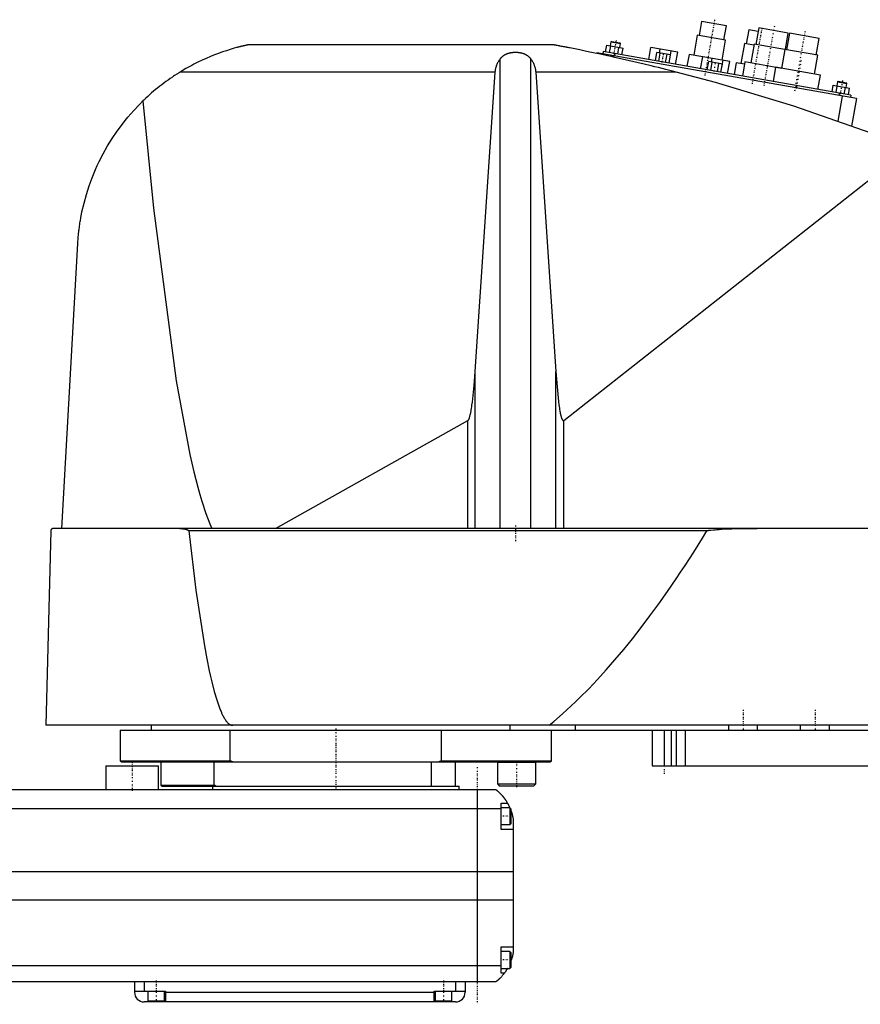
# Model space of a CAD drawing. Extents: x -181 to 906, y -1 to 896.
# Tile 2 of 3: x 318 to 669, y 371 to 782. Entities that reach past the tile are written whole.
import ezdxf

# ---------------------------------------------------------------- set-up
doc = ezdxf.new("R2010")
doc.units = 0
doc.linetypes.add('CENTER', pattern=[1.5, 0.45, -0.5, 0.05, -0.5])
doc.layers.add('AM_0', color=7, linetype='CONTINUOUS')
doc.layers.add('AM_7', color=7, linetype='CENTER')

msp = doc.modelspace()

# ---------------------------------------------------------------- linework, layer by layer
at = {"layer": 'AM_0', "color": 7, "linetype": 'CONTINUOUS'}
for p, q in [((602.65, 781.29), (601.61, 775.39)), ((612.99, 779.47), (602.65, 781.29)), ((611.95, 773.56), (612.99, 779.47)), ((622.35, 777.82), (621.3, 771.91)), ((626.28, 777.13), (622.35, 777.82)), ((626.55, 778.6), (625.33, 771.71)), ((638.86, 776.43), (626.55, 778.6)), ((564.85, 772.78), (564.54, 771.06)), ((565.14, 772.98), (564.85, 772.78)), ((564.85, 772.78), (568.79, 772.08)), ((565.14, 772.98), (568.58, 772.37)), ((600.87, 775.52), (599.39, 767.15)), ((612.69, 773.43), (600.87, 775.52)), ((611.23, 765.16), (612.69, 773.43)), ((637.64, 769.54), (638.86, 776.43)), ((639.35, 776.35), (638.13, 769.45)), ((651.66, 774.18), (639.35, 776.35)), ((650.44, 767.28), (651.66, 774.18)), ((540.94, 771.5), (413.33, 771.5)), ((561.6, 768.73), (561.42, 767.75)), ((665, 750.5), (561.6, 768.73)), ((562.56, 768.56), (563.05, 771.32)), ((563.05, 771.32), (569.87, 770.12)), ((564.27, 768.26), (564.75, 771.02)), ((567.68, 767.66), (568.17, 770.42)), ((568.48, 770.36), (568.79, 772.08)), ((568.79, 772.08), (568.58, 772.37)), ((569.39, 767.36), (569.87, 770.12)), ((580.6, 765.38), (581.49, 770.4)), ((592.71, 768.42), (581.49, 770.4)), ((585.14, 768.14), (585.42, 769.71)), ((589.06, 763.89), (589.95, 768.91)), ((620.57, 772.04), (619.09, 763.67)), ((624.5, 771.35), (620.57, 772.04)), ((624.59, 771.84), (623.2, 763.96)), ((638.14, 769.45), (624.59, 771.84)), ((637.39, 769.58), (636, 761.7)), ((651.18, 767.15), (637.39, 769.58)), ((518.66, 569.6), (518.66, 765.71)), ((531.34, 569.6), (531.34, 765.71)), ((558.96, 768.18), (558.91, 767.91)), ((667.29, 749.08), (558.96, 768.18)), ((564.87, 767.14), (564.78, 766.64)), ((566.52, 767.86), (566.35, 766.88)), ((583.37, 764.89), (583.98, 768.34)), ((589.67, 767.34), (583.98, 768.34)), ((584.79, 764.64), (585.4, 768.09)), ((587.64, 764.14), (588.24, 767.59)), ((589.06, 763.89), (589.67, 767.34)), ((591.83, 763.4), (592.71, 768.42)), ((597.42, 767.49), (596.56, 762.57)), ((603.13, 766.49), (597.42, 767.49)), ((602.27, 761.56), (603.15, 766.58)), ((614.38, 764.6), (603.15, 766.58)), ((605.04, 761.07), (605.65, 764.52)), ((611.33, 763.52), (605.65, 764.52)), ((606.81, 764.32), (607.08, 765.89)), ((610.73, 760.07), (611.61, 765.09)), ((613.49, 759.58), (614.38, 764.6)), ((649.79, 759.27), (651.18, 767.15)), ((606.46, 760.82), (607.07, 764.27)), ((609.3, 760.32), (609.91, 763.77)), ((610.72, 760.07), (611.33, 763.52)), ((617.12, 764.02), (616.25, 759.1)), ((620.57, 763.41), (617.12, 764.02)), ((620.74, 764.4), (619.7, 758.49)), ((636.01, 761.71), (620.74, 764.4)), ((633.54, 762.14), (632.5, 756.23)), ((652.25, 758.84), (633.54, 762.14)), ((516.57, 760.16), (385.05, 760.16)), ((508.17, 635.23), (516.57, 760.16)), ((592.03, 760.16), (533.43, 760.16)), ((533.43, 760.16), (541.83, 635.23)), ((651.21, 752.93), (652.25, 758.84)), ((659.68, 756.31), (659.39, 756.1)), ((659.68, 756.31), (663.12, 755.7)), ((657.1, 751.89), (657.59, 754.64)), ((657.59, 754.64), (664.41, 753.44)), ((658.81, 751.59), (659.3, 754.34)), ((659.39, 756.1), (659.08, 754.38)), ((659.39, 756.1), (663.33, 755.41)), ((662.22, 750.99), (662.71, 753.74)), ((663.02, 753.69), (663.33, 755.41)), ((663.33, 755.41), (663.12, 755.7)), ((663.93, 750.69), (664.41, 753.44)), ((661.38, 750.12), (659.53, 739.63)), ((660.08, 751.37), (659.9, 750.38)), ((665, 750.5), (664.83, 749.52)), ((667.29, 749.08), (665.26, 737.59)), ((545.22, 614.75), (689.33, 728.44)), ((335.65, 569.6), (342.34, 688.56)), ((508.17, 569.6), (508.17, 635.23)), ((541.83, 569.6), (541.83, 635.23)), ((424.82, 569.6), (505.15, 614.71)), ((505.15, 569.6), (505.15, 614.71)), ((545.22, 569.6), (545.22, 614.75)), ((331.05, 568.63), (328.96, 487.5)), ((902.45, 569.6), (332.05, 569.6)), ((604.88, 568.63), (388.61, 568.63)), ((905.5, 487.5), (328.96, 487.5)), ((360, 485.5), (360, 472.7)), ((360, 485.5), (900, 485.5)), ((373, 487.5), (373, 485.5)), ((405.98, 472.7), (405.98, 485.5)), ((494.02, 485.5), (494.02, 472.7)), ((522.83, 485.5), (522.83, 487.5)), ((540, 472.7), (540, 485.5)), ((550, 485.5), (550, 487.5)), ((582, 485.5), (582, 470.5)), ((587, 485.5), (587, 470.5)), ((590, 485.5), (590, 470.5)), ((592, 485.5), (592, 470.5)), ((595.84, 485.5), (595.84, 470.5)), ((614, 485.5), (614, 487.5)), ((626, 485.5), (626, 487.5)), ((644, 485.5), (644, 487.5)), ((656, 485.5), (656, 487.5)), ((360, 472.7), (360.5, 472.2)), ((360, 472.7), (405.98, 472.7)), ((407.01, 472.2), (405.98, 472.7)), ((494.02, 472.7), (492.99, 472.2)), ((494.02, 472.7), (540, 472.7)), ((539.5, 472.2), (540, 472.7)), ((354, 470.5), (354, 460.5)), ((354, 470.5), (376, 470.5)), ((360.5, 472.2), (539.5, 472.2)), ((376, 460.5), (376, 470.5)), ((377, 472.2), (377, 462.5)), ((399.28, 462.5), (399.28, 472.2)), ((490, 462), (490, 472.2)), ((500, 462), (500, 472.2)), ((517.55, 472.2), (517.45, 472.1)), ((517.45, 472.1), (517.45, 463)), ((517.45, 472.1), (533.45, 472.1)), ((533.45, 472.1), (533.35, 472.2)), ((533.45, 463), (533.45, 472.1)), ((582, 470.5), (890, 470.5)), ((517, 460.5), (-83, 460.5)), ((377, 462.5), (377.5, 462)), ((377, 462.5), (399.28, 462.5)), ((377.5, 462), (501.5, 462)), ((398.5, 462), (398.5, 460.5)), ((400, 462), (399.28, 462.5)), ((501.5, 460.5), (501.5, 462)), ((509, 460.5), (509, 380.5)), ((517.45, 463), (518.25, 462.2)), ((517.45, 463), (533.45, 463)), ((518.25, 462.2), (532.65, 462.2)), ((532.65, 462.2), (533.45, 463)), ((-85, 452.8), (519, 452.8)), ((519, 444), (519, 455)), ((519, 455), (521.65, 455)), ((522.6, 453), (519, 453)), ((523, 452.6), (522.6, 453)), ((522.6, 453), (522.6, 446)), ((523, 452.6), (523, 446.4)), ((524, 448.5), (524, 392.5)), ((519, 446), (522.6, 446)), ((524, 444), (519, 444)), ((522.6, 446), (523, 446.4)), ((-90, 426.46), (524, 426.46)), ((-90, 414.6), (524, 414.6)), ((519, 395), (524, 395)), ((519, 384), (519, 395)), ((522.6, 393), (519, 393)), ((523, 392.6), (522.6, 393)), ((522.6, 393), (522.6, 386)), ((523, 392.6), (523, 386.4)), ((-85, 387.22), (519, 387.22)), ((522.6, 386), (523, 386.4)), ((519, 386), (522.6, 386)), ((520.34, 384), (519, 384)), ((-83, 380.5), (517, 380.5)), ((366, 380.5), (366, 376)), ((370, 380.5), (370, 376.5)), ((500, 380.5), (500, 376.5)), ((504, 380.5), (504, 376)), ((366, 376.5), (379, 376.5)), ((371.5, 376.5), (371.5, 372.5)), ((378.5, 372.5), (378.5, 376.5)), ((379, 376.5), (379, 372)), ((379, 376), (491, 376)), ((491, 376.5), (504, 376.5)), ((491, 372), (491, 376.5)), ((491.5, 376.5), (491.5, 372.5)), ((498.5, 372.5), (498.5, 376.5)), ((500, 372), (370, 372)), ((371.5, 372.5), (378.5, 372.5)), ((375, 372), (375, 372.5)), ((491.5, 372.5), (498.5, 372.5)), ((495, 372), (495, 372.5))]:
    msp.add_line(p, q, dxfattribs=at)
for points in [[(413.33, 771.5, 0), (413.33, 771.5, 0), (413.33, 771.5, 0), (413.33, 771.5, 0), (413.33, 771.5, 0), (413.33, 771.5, 0), (413.32, 771.5, 0), (413.32, 771.5, 0), (413.31, 771.5, 0), (413.3, 771.49, 0), (413.3, 771.49, 0), (413.29, 771.49, 0), (413.29, 771.49, 0), (413.28, 771.49, 0), (413.27, 771.49, 0), (413.26, 771.48, 0), (413.24, 771.48, 0), (413.23, 771.48, 0), (413.22, 771.48, 0), (413.22, 771.48, 0), (413.2, 771.47, 0), (413.19, 771.47, 0), (413.18, 771.47, 0), (413.17, 771.47, 0), (413.15, 771.46, 0), (413.13, 771.46, 0), (413.13, 771.46, 0), (413.12, 771.45, 0), (413.1, 771.45, 0), (413.07, 771.44, 0), (413.05, 771.44, 0), (413.03, 771.44, 0), (413.01, 771.43, 0), (413, 771.43, 0), (412.99, 771.42, 0), (412.96, 771.42, 0), (412.94, 771.41, 0), (412.91, 771.41, 0), (412.89, 771.4, 0), (412.86, 771.4, 0), (412.84, 771.39, 0), (412.83, 771.39, 0), (412.8, 771.39, 0), (412.78, 771.38, 0), (412.67, 771.36, 0), (412.48, 771.31, 0), (412.28, 771.27, 0), (412.18, 771.24, 0), (412.07, 771.22, 0), (411.86, 771.17, 0), (411.65, 771.12, 0), (411.42, 771.07, 0), (411.19, 771.01, 0), (410.95, 770.96, 0), (410.83, 770.93, 0), (410.71, 770.9, 0), (410.46, 770.83, 0), (410.2, 770.77, 0), (410.07, 770.74, 0), (409.94, 770.7, 0), (409.68, 770.64, 0), (409.41, 770.57, 0), (409.28, 770.53, 0), (409.14, 770.5, 0), (408.87, 770.42, 0), (408.6, 770.35, 0), (407.62, 770.08, 0), (405.96, 769.59, 0), (404.36, 769.09, 0), (402.74, 768.54, 0), (401.07, 767.95, 0), (400.23, 767.63, 0), (399.37, 767.3, 0), (397.66, 766.61, 0), (395.93, 765.87, 0), (394.2, 765.08, 0), (392.47, 764.26, 0), (390.77, 763.4, 0), (389.92, 762.95, 0), (389.09, 762.5, 0), (387.44, 761.58, 0), (385.83, 760.64, 0), (385.05, 760.16, 0)], [(592.03, 760.16, 0), (590.59, 760.53, 0), (587.67, 761.27, 0), (584.69, 762.01, 0), (583.19, 762.37, 0), (581.68, 762.74, 0), (578.64, 763.47, 0), (575.58, 764.19, 0), (572.52, 764.91, 0), (569.46, 765.6, 0), (566.41, 766.28, 0), (564.9, 766.62, 0), (563.39, 766.95, 0), (560.41, 767.59, 0), (557.47, 768.21, 0), (554.59, 768.81, 0), (551.78, 769.39, 0), (549.05, 769.93, 0), (547.64, 770.21, 0), (547.41, 770.26, 0), (546.93, 770.35, 0), (546.46, 770.44, 0), (546.22, 770.49, 0), (545.99, 770.53, 0), (545.52, 770.63, 0), (545.06, 770.71, 0), (544.6, 770.8, 0), (544.16, 770.89, 0), (543.73, 770.97, 0), (543.52, 771.01, 0), (543.31, 771.05, 0), (542.91, 771.13, 0), (542.53, 771.2, 0), (542.32, 771.24, 0), (542.26, 771.25, 0), (542.2, 771.26, 0), (542.17, 771.27, 0), (542.14, 771.27, 0), (542.08, 771.28, 0), (542.03, 771.29, 0), (541.97, 771.31, 0), (541.91, 771.32, 0), (541.86, 771.33, 0), (541.83, 771.33, 0), (541.8, 771.34, 0), (541.74, 771.35, 0), (541.69, 771.36, 0), (541.64, 771.37, 0), (541.58, 771.38, 0), (541.53, 771.39, 0), (541.51, 771.39, 0), (541.48, 771.4, 0), (541.44, 771.41, 0), (541.39, 771.41, 0), (541.37, 771.42, 0), (541.35, 771.42, 0), (541.3, 771.43, 0), (541.26, 771.44, 0), (541.24, 771.44, 0), (541.22, 771.45, 0), (541.19, 771.45, 0), (541.15, 771.46, 0), (541.12, 771.47, 0), (541.09, 771.47, 0), (541.06, 771.48, 0), (541.05, 771.48, 0), (541.04, 771.48, 0), (541.02, 771.48, 0), (541, 771.49, 0), (540.98, 771.49, 0), (540.96, 771.49, 0), (540.95, 771.5, 0), (540.95, 771.5, 0), (540.94, 771.5, 0), (540.94, 771.5, 0), (540.94, 771.5, 0), (540.94, 771.5, 0)], [(516.57, 760.16, 0), (516.58, 760.32, 0), (516.61, 760.65, 0), (516.66, 760.97, 0), (516.68, 761.13, 0), (516.71, 761.3, 0), (516.78, 761.62, 0), (516.85, 761.94, 0), (516.94, 762.26, 0), (517.03, 762.57, 0), (517.14, 762.89, 0), (517.2, 763.04, 0), (517.26, 763.2, 0), (517.39, 763.51, 0), (517.52, 763.81, 0), (517.67, 764.11, 0), (517.83, 764.41, 0), (518, 764.71, 0), (518.08, 764.86, 0), (518.17, 765, 0), (518.36, 765.29, 0), (518.56, 765.57, 0), (518.66, 765.71, 0)], [(518.66, 765.71, 0), (518.7, 765.76, 0), (518.77, 765.86, 0), (518.85, 765.95, 0), (518.89, 766, 0), (518.93, 766.05, 0), (519.01, 766.14, 0), (519.09, 766.24, 0), (519.18, 766.33, 0), (519.27, 766.42, 0), (519.37, 766.51, 0), (519.41, 766.56, 0), (519.46, 766.6, 0), (519.56, 766.69, 0), (519.66, 766.77, 0), (519.76, 766.85, 0), (519.86, 766.93, 0), (519.97, 767.01, 0), (520.02, 767.05, 0), (520.07, 767.09, 0), (520.18, 767.16, 0), (520.29, 767.23, 0), (520.34, 767.26, 0), (520.4, 767.3, 0), (520.51, 767.36, 0), (520.61, 767.42, 0), (520.67, 767.45, 0), (520.72, 767.48, 0), (520.83, 767.54, 0), (520.95, 767.59, 0), (521.06, 767.65, 0), (521.18, 767.7, 0), (521.3, 767.75, 0), (521.36, 767.78, 0), (521.42, 767.8, 0), (521.54, 767.85, 0), (521.67, 767.9, 0), (521.79, 767.94, 0), (521.92, 767.99, 0), (522.05, 768.03, 0), (522.12, 768.05, 0), (522.19, 768.07, 0), (522.32, 768.1, 0), (522.45, 768.14, 0), (522.59, 768.17, 0), (522.72, 768.2, 0), (522.86, 768.23, 0), (522.93, 768.25, 0), (523, 768.26, 0), (523.14, 768.28, 0), (523.28, 768.31, 0), (523.41, 768.33, 0), (523.55, 768.35, 0), (523.69, 768.37, 0), (523.76, 768.37, 0), (523.83, 768.38, 0), (523.97, 768.4, 0), (524.11, 768.41, 0), (524.25, 768.42, 0), (524.39, 768.43, 0), (524.53, 768.43, 0), (524.59, 768.44, 0), (524.66, 768.44, 0), (524.8, 768.44, 0), (524.93, 768.44, 0), (525, 768.44, 0), (525.07, 768.44, 0), (525.2, 768.44, 0), (525.34, 768.44, 0), (525.41, 768.44, 0), (525.47, 768.43, 0), (525.61, 768.43, 0), (525.75, 768.42, 0), (525.89, 768.41, 0), (526.03, 768.4, 0), (526.17, 768.38, 0), (526.24, 768.37, 0), (526.31, 768.37, 0), (526.45, 768.35, 0), (526.59, 768.33, 0), (526.72, 768.31, 0), (526.86, 768.28, 0), (527, 768.26, 0), (527.07, 768.25, 0), (527.14, 768.23, 0), (527.28, 768.2, 0), (527.41, 768.17, 0), (527.55, 768.14, 0), (527.68, 768.1, 0), (527.81, 768.07, 0), (527.88, 768.05, 0), (527.95, 768.03, 0), (528.08, 767.99, 0), (528.21, 767.94, 0), (528.33, 767.9, 0), (528.46, 767.85, 0), (528.58, 767.8, 0), (528.64, 767.78, 0), (528.7, 767.75, 0), (528.82, 767.7, 0), (528.94, 767.65, 0), (529.05, 767.59, 0), (529.17, 767.54, 0), (529.28, 767.48, 0), (529.33, 767.45, 0), (529.39, 767.42, 0), (529.49, 767.36, 0), (529.6, 767.3, 0), (529.66, 767.26, 0), (529.71, 767.23, 0), (529.82, 767.16, 0), (529.93, 767.09, 0), (529.98, 767.05, 0), (530.03, 767.01, 0), (530.14, 766.93, 0), (530.24, 766.85, 0), (530.34, 766.77, 0), (530.44, 766.69, 0), (530.54, 766.6, 0), (530.59, 766.56, 0), (530.63, 766.51, 0), (530.73, 766.42, 0), (530.82, 766.33, 0), (530.91, 766.24, 0), (530.99, 766.14, 0), (531.07, 766.05, 0), (531.11, 766, 0), (531.15, 765.95, 0), (531.23, 765.86, 0), (531.3, 765.76, 0), (531.34, 765.71, 0)], [(531.34, 765.71, 0), (531.44, 765.57, 0), (531.64, 765.29, 0), (531.83, 765, 0), (531.92, 764.86, 0), (532, 764.71, 0), (532.17, 764.41, 0), (532.33, 764.11, 0), (532.48, 763.81, 0), (532.61, 763.51, 0), (532.74, 763.2, 0), (532.8, 763.04, 0), (532.86, 762.89, 0), (532.97, 762.57, 0), (533.06, 762.26, 0), (533.15, 761.94, 0), (533.22, 761.62, 0), (533.29, 761.3, 0), (533.32, 761.13, 0), (533.34, 760.97, 0), (533.39, 760.65, 0), (533.42, 760.32, 0), (533.43, 760.16, 0)], [(385.05, 760.16, 0), (384.58, 759.87, 0), (383.66, 759.29, 0), (382.74, 758.69, 0), (382.28, 758.39, 0), (381.83, 758.08, 0), (380.93, 757.47, 0), (380.03, 756.84, 0), (379.14, 756.2, 0), (378.26, 755.55, 0), (377.39, 754.89, 0), (376.96, 754.55, 0), (376.53, 754.21, 0), (375.67, 753.53, 0), (374.82, 752.84, 0), (373.98, 752.14, 0), (373.15, 751.42, 0), (372.33, 750.7, 0), (371.92, 750.33, 0), (371.52, 749.97, 0), (370.71, 749.22, 0), (369.92, 748.47, 0), (369.53, 748.09, 0)], [(689.33, 728.44, 0), (673.4, 734.59, 0), (641.19, 745.86, 0), (608.52, 755.74, 0), (592.03, 760.16, 0)], [(342.34, 688.56, 0), (342.36, 688.89, 0), (342.4, 689.54, 0), (342.45, 690.19, 0), (342.47, 690.52, 0), (342.5, 690.84, 0), (342.56, 691.49, 0), (342.62, 692.13, 0), (342.68, 692.78, 0), (342.75, 693.42, 0), (342.82, 694.06, 0), (342.86, 694.37, 0), (342.9, 694.69, 0), (342.98, 695.33, 0), (343.07, 695.96, 0), (343.16, 696.59, 0), (343.25, 697.21, 0), (343.35, 697.84, 0), (343.4, 698.15, 0), (343.45, 698.46, 0), (343.56, 699.09, 0), (343.67, 699.71, 0), (343.73, 700.01, 0), (344.09, 701.86, 0), (344.93, 705.5, 0), (345.91, 709.08, 0), (347.03, 712.6, 0), (348.3, 716.06, 0), (349.7, 719.46, 0), (350.45, 721.14, 0), (351.24, 722.81, 0), (352.91, 726.09, 0), (354.72, 729.3, 0), (356.67, 732.43, 0), (358.74, 735.49, 0), (360.93, 738.46, 0), (362.07, 739.91, 0), (363.25, 741.34, 0), (365.68, 744.12, 0), (368.22, 746.79, 0), (369.53, 748.09, 0)], [(369.53, 748.09, 0), (374, 703.31, 0), (383.41, 631.3, 0), (389.13, 600.55, 0), (390.78, 593.33, 0), (392.45, 586.82, 0), (393.28, 583.82, 0), (394.12, 581.01, 0), (395.8, 575.91, 0), (397.49, 571.52, 0), (398.33, 569.6, 0)], [(505.15, 614.71, 0), (505.16, 614.71, 0), (505.16, 614.71, 0), (505.17, 614.72, 0), (505.17, 614.72, 0), (505.17, 614.72, 0), (505.18, 614.72, 0), (505.18, 614.73, 0), (505.19, 614.73, 0), (505.19, 614.73, 0), (505.2, 614.74, 0), (505.2, 614.74, 0), (505.2, 614.74, 0), (505.21, 614.74, 0), (505.21, 614.75, 0), (505.23, 614.76, 0), (505.25, 614.78, 0), (505.26, 614.79, 0), (505.29, 614.82, 0), (505.32, 614.85, 0), (505.35, 614.89, 0), (505.38, 614.93, 0), (505.41, 614.98, 0), (505.43, 615, 0), (505.44, 615.02, 0), (505.47, 615.07, 0), (505.5, 615.13, 0), (505.53, 615.18, 0), (505.56, 615.24, 0), (505.59, 615.31, 0), (505.61, 615.34, 0), (505.62, 615.37, 0), (505.65, 615.44, 0), (505.68, 615.52, 0), (505.7, 615.56, 0), (505.71, 615.6, 0), (505.74, 615.68, 0), (505.77, 615.76, 0), (505.79, 615.8, 0), (505.8, 615.85, 0), (505.83, 615.94, 0), (505.86, 616.03, 0), (505.97, 616.38, 0), (506.15, 617.08, 0), (506.32, 617.9, 0), (506.5, 618.83, 0), (506.67, 619.88, 0), (506.76, 620.44, 0), (506.84, 621.04, 0), (507.01, 622.31, 0), (507.17, 623.69, 0), (507.73, 629.38, 0), (508.17, 635.23, 0)], [(541.83, 635.23, 0), (542.32, 628.77, 0), (542.95, 622.66, 0), (543.13, 621.22, 0), (543.32, 619.92, 0), (543.42, 619.32, 0), (543.52, 618.75, 0), (543.71, 617.73, 0), (543.91, 616.86, 0), (544.11, 616.13, 0), (544.22, 615.77, 0), (544.26, 615.67, 0), (544.29, 615.59, 0), (544.31, 615.54, 0), (544.32, 615.5, 0), (544.36, 615.42, 0), (544.39, 615.34, 0), (544.42, 615.27, 0), (544.46, 615.2, 0), (544.49, 615.14, 0), (544.51, 615.11, 0), (544.52, 615.08, 0), (544.56, 615.02, 0), (544.59, 614.97, 0), (544.61, 614.94, 0), (544.63, 614.92, 0), (544.66, 614.88, 0), (544.69, 614.84, 0), (544.71, 614.82, 0), (544.73, 614.8, 0), (544.76, 614.77, 0), (544.78, 614.75, 0), (544.79, 614.75, 0), (544.79, 614.74, 0), (544.79, 614.74, 0), (544.8, 614.74, 0), (544.8, 614.74, 0), (544.81, 614.73, 0), (544.81, 614.73, 0), (544.82, 614.72, 0), (544.83, 614.72, 0), (544.83, 614.72, 0), (544.83, 614.72, 0), (544.84, 614.71, 0), (544.84, 614.71, 0), (544.85, 614.71, 0), (544.85, 614.7, 0), (544.86, 614.7, 0), (544.86, 614.7, 0), (544.87, 614.7, 0), (544.87, 614.7, 0), (544.88, 614.69, 0), (544.88, 614.69, 0), (544.89, 614.69, 0), (544.89, 614.69, 0), (544.9, 614.69, 0), (544.9, 614.68, 0), (544.9, 614.68, 0), (544.91, 614.68, 0), (544.91, 614.68, 0), (544.92, 614.68, 0), (544.92, 614.68, 0), (544.93, 614.68, 0), (544.93, 614.68, 0), (544.93, 614.67, 0), (544.94, 614.67, 0), (544.94, 614.67, 0), (544.95, 614.67, 0), (544.96, 614.67, 0), (544.96, 614.67, 0), (544.96, 614.67, 0), (544.97, 614.67, 0), (544.97, 614.67, 0), (544.98, 614.67, 0), (544.98, 614.67, 0), (544.99, 614.67, 0), (544.99, 614.67, 0), (545, 614.67, 0), (545, 614.67, 0), (545.01, 614.67, 0), (545.01, 614.67, 0), (545.02, 614.67, 0), (545.02, 614.67, 0), (545.03, 614.67, 0), (545.03, 614.67, 0), (545.03, 614.67, 0), (545.04, 614.67, 0), (545.05, 614.67, 0), (545.05, 614.67, 0), (545.06, 614.67, 0), (545.06, 614.67, 0), (545.07, 614.67, 0), (545.07, 614.67, 0), (545.07, 614.68, 0), (545.08, 614.68, 0), (545.08, 614.68, 0), (545.09, 614.68, 0), (545.1, 614.68, 0), (545.1, 614.68, 0), (545.1, 614.68, 0), (545.11, 614.69, 0), (545.11, 614.69, 0), (545.12, 614.69, 0), (545.12, 614.69, 0), (545.12, 614.69, 0), (545.13, 614.7, 0), (545.13, 614.7, 0), (545.14, 614.7, 0), (545.14, 614.7, 0), (545.15, 614.71, 0), (545.15, 614.71, 0), (545.16, 614.71, 0), (545.16, 614.71, 0), (545.17, 614.72, 0), (545.17, 614.72, 0), (545.17, 614.72, 0), (545.18, 614.73, 0), (545.19, 614.73, 0), (545.19, 614.73, 0), (545.2, 614.74, 0), (545.2, 614.74, 0), (545.2, 614.74, 0), (545.21, 614.75, 0), (545.21, 614.75, 0), (545.22, 614.75, 0)], [(332.05, 569.6, 0), (332.02, 569.6, 0), (331.96, 569.6, 0), (331.89, 569.59, 0), (331.86, 569.58, 0), (331.83, 569.58, 0), (331.77, 569.56, 0), (331.71, 569.54, 0), (331.64, 569.51, 0), (331.58, 569.48, 0), (331.52, 569.45, 0), (331.49, 569.43, 0), (331.46, 569.41, 0), (331.4, 569.36, 0), (331.34, 569.31, 0), (331.29, 569.25, 0), (331.24, 569.18, 0), (331.21, 569.14, 0), (331.2, 569.13, 0), (331.19, 569.11, 0), (331.19, 569.1, 0), (331.18, 569.1, 0), (331.17, 569.08, 0), (331.17, 569.07, 0), (331.16, 569.06, 0), (331.16, 569.05, 0), (331.15, 569.03, 0), (331.14, 569.01, 0), (331.14, 569.01, 0), (331.13, 569, 0), (331.12, 568.98, 0), (331.12, 568.96, 0), (331.11, 568.94, 0), (331.1, 568.92, 0), (331.09, 568.89, 0), (331.09, 568.88, 0), (331.09, 568.87, 0), (331.08, 568.85, 0), (331.08, 568.82, 0), (331.07, 568.8, 0), (331.07, 568.78, 0), (331.07, 568.78, 0), (331.06, 568.77, 0), (331.06, 568.77, 0), (331.06, 568.77, 0), (331.06, 568.76, 0), (331.06, 568.76, 0), (331.06, 568.75, 0), (331.06, 568.75, 0), (331.06, 568.74, 0), (331.06, 568.74, 0), (331.06, 568.74, 0), (331.06, 568.73, 0), (331.06, 568.73, 0), (331.06, 568.72, 0), (331.06, 568.72, 0), (331.06, 568.71, 0), (331.06, 568.71, 0), (331.06, 568.71, 0), (331.06, 568.7, 0), (331.05, 568.7, 0), (331.05, 568.69, 0), (331.05, 568.69, 0), (331.05, 568.68, 0), (331.05, 568.68, 0), (331.05, 568.67, 0), (331.05, 568.67, 0), (331.05, 568.67, 0), (331.05, 568.66, 0), (331.05, 568.66, 0), (331.05, 568.65, 0), (331.05, 568.64, 0), (331.05, 568.64, 0), (331.05, 568.64, 0), (331.05, 568.63, 0), (331.05, 568.63, 0), (331.05, 568.63, 0)], [(384.85, 569.6, 0), (384.95, 569.6, 0), (385.17, 569.6, 0), (385.38, 569.59, 0), (385.5, 569.58, 0), (385.61, 569.58, 0), (385.83, 569.56, 0), (386.06, 569.54, 0), (386.29, 569.51, 0), (386.51, 569.48, 0), (386.74, 569.45, 0), (386.85, 569.43, 0), (386.97, 569.41, 0), (387.19, 569.36, 0), (387.41, 569.31, 0), (387.62, 569.26, 0), (387.83, 569.19, 0), (387.94, 569.15, 0), (387.98, 569.13, 0), (388.01, 569.12, 0), (388.03, 569.11, 0), (388.04, 569.11, 0), (388.08, 569.09, 0), (388.11, 569.08, 0), (388.13, 569.07, 0), (388.15, 569.06, 0), (388.18, 569.05, 0), (388.21, 569.03, 0), (388.23, 569.02, 0), (388.25, 569.01, 0), (388.28, 568.99, 0), (388.31, 568.97, 0), (388.35, 568.95, 0), (388.38, 568.93, 0), (388.41, 568.91, 0), (388.42, 568.9, 0), (388.44, 568.88, 0), (388.47, 568.86, 0), (388.49, 568.84, 0), (388.52, 568.81, 0), (388.53, 568.79, 0), (388.54, 568.79, 0), (388.54, 568.78, 0), (388.54, 568.78, 0), (388.54, 568.78, 0), (388.55, 568.77, 0), (388.55, 568.77, 0), (388.55, 568.76, 0), (388.56, 568.76, 0), (388.56, 568.75, 0), (388.56, 568.75, 0), (388.57, 568.75, 0), (388.57, 568.74, 0), (388.57, 568.74, 0), (388.57, 568.73, 0), (388.58, 568.73, 0), (388.58, 568.73, 0), (388.58, 568.72, 0), (388.58, 568.72, 0), (388.58, 568.71, 0), (388.59, 568.71, 0), (388.59, 568.7, 0), (388.59, 568.7, 0), (388.59, 568.69, 0), (388.6, 568.68, 0), (388.6, 568.68, 0), (388.6, 568.68, 0), (388.6, 568.67, 0), (388.6, 568.67, 0), (388.6, 568.66, 0), (388.6, 568.65, 0), (388.61, 568.65, 0), (388.61, 568.65, 0), (388.61, 568.64, 0), (388.61, 568.64, 0), (388.61, 568.63, 0), (388.61, 568.63, 0)], [(388.61, 568.63, 0), (391.63, 543.92, 0), (395.19, 520.7, 0), (396.21, 515.19, 0), (397.23, 510.17, 0), (397.74, 507.85, 0), (398.25, 505.66, 0), (399.28, 501.64, 0), (400.31, 498.12, 0), (401.33, 495.11, 0), (401.93, 493.58, 0), (402.11, 493.17, 0), (402.28, 492.78, 0), (402.36, 492.59, 0), (402.45, 492.41, 0), (402.62, 492.04, 0), (402.79, 491.69, 0), (402.96, 491.36, 0), (403.13, 491.04, 0), (403.31, 490.73, 0), (403.39, 490.58, 0), (403.48, 490.44, 0), (403.65, 490.16, 0), (403.82, 489.89, 0), (403.91, 489.76, 0), (403.99, 489.64, 0), (404.16, 489.4, 0), (404.34, 489.18, 0), (404.42, 489.07, 0), (404.51, 488.97, 0), (404.68, 488.77, 0), (404.85, 488.59, 0), (405.02, 488.42, 0), (405.2, 488.27, 0), (405.37, 488.13, 0), (405.45, 488.07, 0), (405.54, 488, 0), (405.71, 487.89, 0), (405.88, 487.8, 0), (406.05, 487.71, 0), (406.16, 487.67, 0), (406.18, 487.66, 0), (406.21, 487.65, 0), (406.23, 487.64, 0), (406.24, 487.64, 0), (406.27, 487.63, 0), (406.3, 487.62, 0), (406.33, 487.61, 0), (406.36, 487.6, 0), (406.38, 487.59, 0), (406.4, 487.59, 0), (406.41, 487.58, 0), (406.44, 487.57, 0), (406.47, 487.57, 0), (406.48, 487.56, 0), (406.5, 487.56, 0), (406.53, 487.55, 0), (406.56, 487.55, 0), (406.57, 487.54, 0), (406.58, 487.54, 0), (406.61, 487.54, 0), (406.64, 487.53, 0), (406.67, 487.53, 0), (406.7, 487.52, 0), (406.73, 487.52, 0), (406.74, 487.52, 0), (406.76, 487.51, 0), (406.79, 487.51, 0), (406.81, 487.51, 0), (406.84, 487.51, 0), (406.87, 487.5, 0), (406.9, 487.5, 0), (406.91, 487.5, 0), (406.93, 487.5, 0), (406.96, 487.5, 0), (406.99, 487.5, 0), (407, 487.5, 0)], [(539.11, 487.5, 0), (540.94, 489.03, 0), (544.59, 492.2, 0), (548.25, 495.54, 0), (550.07, 497.28, 0), (551.9, 499.05, 0), (555.56, 502.73, 0), (559.21, 506.57, 0), (562.86, 510.57, 0), (566.52, 514.75, 0), (570.17, 519.09, 0), (572, 521.32, 0), (573.83, 523.6, 0), (577.48, 528.27, 0), (581.13, 533.11, 0), (584.79, 538.12, 0), (588.44, 543.29, 0), (592.09, 548.63, 0), (593.92, 551.36, 0), (595.75, 554.13, 0), (599.4, 559.81, 0), (603.05, 565.65, 0), (604.88, 568.63, 0)], [(604.88, 568.63, 0), (604.88, 568.63, 0), (604.88, 568.63, 0), (604.88, 568.63, 0), (604.88, 568.63, 0), (604.88, 568.63, 0), (604.88, 568.63, 0), (604.88, 568.63, 0), (604.88, 568.63, 0), (604.89, 568.64, 0), (604.89, 568.64, 0), (604.89, 568.64, 0), (604.89, 568.65, 0), (604.9, 568.65, 0), (604.9, 568.65, 0), (604.9, 568.66, 0), (604.91, 568.66, 0), (604.91, 568.66, 0), (604.91, 568.66, 0), (604.92, 568.66, 0), (604.92, 568.67, 0), (604.93, 568.67, 0), (604.93, 568.67, 0), (604.94, 568.68, 0), (604.94, 568.68, 0), (604.94, 568.68, 0), (604.94, 568.68, 0), (604.95, 568.68, 0), (604.95, 568.69, 0), (604.97, 568.69, 0), (605, 568.71, 0), (605.03, 568.72, 0), (605.06, 568.73, 0), (605.09, 568.74, 0), (605.12, 568.75, 0), (605.13, 568.75, 0), (605.15, 568.76, 0), (605.18, 568.76, 0), (605.21, 568.77, 0), (605.31, 568.8, 0), (605.41, 568.82, 0), (605.5, 568.83, 0), (605.7, 568.87, 0), (605.89, 568.9, 0), (606.58, 568.98, 0), (607.7, 569.09, 0), (608.26, 569.13, 0), (608.82, 569.17, 0), (609.97, 569.24, 0), (611.14, 569.3, 0), (615.33, 569.45, 0), (622.51, 569.59, 0), (625.92, 569.6, 0)], [(517, 460.5, 0), (517, 460.5, 0), (517, 460.5, 0), (517, 460.5, 0), (517.01, 460.5, 0), (517.01, 460.49, 0), (517.01, 460.49, 0), (517.02, 460.49, 0), (517.02, 460.48, 0), (517.03, 460.47, 0), (517.04, 460.47, 0), (517.05, 460.46, 0), (517.05, 460.46, 0), (517.06, 460.45, 0), (517.08, 460.44, 0), (517.09, 460.42, 0), (517.11, 460.41, 0), (517.12, 460.4, 0), (517.13, 460.39, 0), (517.14, 460.38, 0), (517.16, 460.37, 0), (517.18, 460.35, 0), (517.19, 460.34, 0), (517.2, 460.33, 0), (517.23, 460.31, 0), (517.25, 460.29, 0), (517.27, 460.28, 0), (517.28, 460.27, 0), (517.3, 460.24, 0), (517.33, 460.22, 0), (517.36, 460.2, 0), (517.39, 460.17, 0), (517.42, 460.14, 0), (517.44, 460.13, 0), (517.46, 460.11, 0), (517.49, 460.08, 0), (517.52, 460.05, 0), (517.56, 460.02, 0), (517.6, 459.99, 0), (517.63, 459.96, 0), (517.65, 459.94, 0), (517.67, 459.92, 0), (517.71, 459.89, 0), (517.75, 459.85, 0), (517.79, 459.81, 0), (517.83, 459.77, 0), (517.88, 459.74, 0), (517.9, 459.72, 0), (517.92, 459.69, 0), (517.96, 459.65, 0), (518.01, 459.61, 0), (518.06, 459.57, 0), (518.1, 459.52, 0), (518.15, 459.48, 0), (518.17, 459.46, 0), (518.2, 459.43, 0), (518.25, 459.39, 0), (518.29, 459.34, 0), (518.34, 459.29, 0), (518.39, 459.24, 0), (518.44, 459.19, 0), (518.47, 459.17, 0), (518.49, 459.14, 0), (518.54, 459.09, 0), (518.6, 459.04, 0), (518.62, 459.01, 0), (518.65, 458.98, 0), (518.7, 458.93, 0), (518.75, 458.87, 0), (518.78, 458.85, 0), (518.81, 458.82, 0), (518.86, 458.76, 0), (518.91, 458.71, 0), (518.97, 458.65, 0), (519.02, 458.59, 0), (519.07, 458.53, 0), (519.1, 458.5, 0), (519.13, 458.47, 0), (519.18, 458.41, 0), (519.24, 458.35, 0), (519.29, 458.28, 0), (519.35, 458.22, 0), (519.41, 458.16, 0), (519.43, 458.12, 0), (519.46, 458.09, 0), (519.52, 458.02, 0), (519.58, 457.96, 0), (519.63, 457.89, 0), (519.69, 457.82, 0), (519.75, 457.75, 0), (519.78, 457.72, 0), (519.81, 457.68, 0), (519.86, 457.61, 0), (519.92, 457.54, 0), (519.98, 457.46, 0), (520.04, 457.39, 0), (520.1, 457.32, 0), (520.13, 457.28, 0), (520.15, 457.24, 0), (520.21, 457.16, 0), (520.27, 457.09, 0), (520.33, 457.01, 0), (520.39, 456.93, 0), (520.45, 456.85, 0), (520.48, 456.81, 0), (520.51, 456.77, 0), (520.56, 456.69, 0), (520.62, 456.61, 0), (520.65, 456.57, 0), (520.68, 456.52, 0), (520.74, 456.44, 0), (520.8, 456.36, 0), (520.83, 456.32, 0), (520.85, 456.27, 0), (520.91, 456.19, 0), (520.97, 456.1, 0), (521.02, 456.02, 0), (521.08, 455.93, 0), (521.14, 455.84, 0), (521.16, 455.8, 0), (521.19, 455.76, 0), (521.25, 455.67, 0), (521.3, 455.58, 0), (521.49, 455.27, 0), (521.65, 455, 0)], [(521.65, 455, 0), (521.65, 455, 0), (521.66, 454.98, 0), (521.67, 454.96, 0), (521.68, 454.94, 0), (521.7, 454.91, 0), (521.73, 454.86, 0), (521.77, 454.79, 0), (521.82, 454.7, 0), (521.87, 454.6, 0), (521.93, 454.49, 0), (521.96, 454.43, 0), (522, 454.36, 0), (522.07, 454.23, 0), (522.14, 454.08, 0), (522.22, 453.92, 0), (522.31, 453.76, 0), (522.39, 453.58, 0), (522.43, 453.49, 0), (522.47, 453.4, 0), (522.56, 453.21, 0), (522.65, 453.01, 0), (522.69, 452.91, 0)], [(523, 452.14, 0), (523.03, 452.05, 0), (523.1, 451.86, 0), (523.17, 451.67, 0), (523.21, 451.57, 0), (523.24, 451.48, 0), (523.31, 451.28, 0), (523.37, 451.08, 0), (523.43, 450.87, 0), (523.49, 450.67, 0), (523.55, 450.46, 0), (523.58, 450.36, 0), (523.61, 450.26, 0), (523.66, 450.05, 0), (523.72, 449.85, 0), (523.77, 449.64, 0), (523.81, 449.44, 0), (523.86, 449.23, 0), (523.88, 449.13, 0), (523.9, 449.03, 0), (523.94, 448.82, 0), (523.98, 448.61, 0), (524, 448.5, 0)], [(524, 392.5, 0), (523.98, 392.41, 0), (523.95, 392.22, 0), (523.91, 392.03, 0), (523.89, 391.93, 0), (523.87, 391.83, 0), (523.83, 391.63, 0), (523.78, 391.43, 0), (523.73, 391.22, 0), (523.68, 391.01, 0), (523.63, 390.8, 0), (523.6, 390.7, 0), (523.57, 390.59, 0), (523.51, 390.39, 0), (523.45, 390.18, 0), (523.38, 389.97, 0), (523.32, 389.76, 0), (523.25, 389.56, 0), (523.22, 389.46, 0), (523.18, 389.36, 0), (523.11, 389.16, 0), (523.04, 388.96, 0), (523, 388.86, 0)], [(520.34, 384, 0), (520.2, 383.81, 0), (519.92, 383.45, 0), (519.64, 383.11, 0), (519.5, 382.95, 0), (519.36, 382.79, 0), (519.1, 382.49, 0), (518.84, 382.22, 0), (518.59, 381.96, 0), (518.45, 381.81, 0), (518.41, 381.77, 0), (518.37, 381.73, 0), (518.35, 381.71, 0), (518.33, 381.69, 0), (518.29, 381.66, 0), (518.25, 381.62, 0), (518.21, 381.58, 0), (518.17, 381.55, 0), (518.14, 381.51, 0), (518.12, 381.49, 0), (518.1, 381.47, 0), (518.06, 381.44, 0), (518.03, 381.4, 0), (518.01, 381.39, 0), (517.99, 381.37, 0), (517.96, 381.34, 0), (517.92, 381.31, 0), (517.9, 381.29, 0), (517.89, 381.27, 0), (517.85, 381.24, 0), (517.82, 381.21, 0), (517.79, 381.18, 0), (517.75, 381.15, 0), (517.72, 381.12, 0), (517.71, 381.11, 0), (517.69, 381.09, 0), (517.66, 381.07, 0), (517.63, 381.04, 0), (517.6, 381.01, 0), (517.57, 380.99, 0), (517.54, 380.96, 0), (517.53, 380.95, 0), (517.52, 380.94, 0), (517.49, 380.91, 0), (517.46, 380.89, 0), (517.44, 380.87, 0), (517.41, 380.85, 0), (517.39, 380.83, 0), (517.38, 380.82, 0), (517.37, 380.81, 0), (517.34, 380.79, 0), (517.32, 380.77, 0), (517.3, 380.75, 0), (517.28, 380.73, 0), (517.26, 380.72, 0), (517.25, 380.71, 0), (517.24, 380.7, 0), (517.22, 380.69, 0), (517.2, 380.67, 0), (517.19, 380.66, 0), (517.17, 380.64, 0), (517.16, 380.63, 0), (517.15, 380.62, 0), (517.14, 380.62, 0), (517.13, 380.61, 0), (517.11, 380.59, 0), (517.11, 380.59, 0), (517.1, 380.58, 0), (517.09, 380.57, 0), (517.08, 380.57, 0), (517.07, 380.56, 0), (517.07, 380.56, 0), (517.06, 380.55, 0), (517.05, 380.54, 0), (517.04, 380.54, 0), (517.04, 380.53, 0), (517.03, 380.52, 0), (517.03, 380.52, 0), (517.02, 380.52, 0), (517.02, 380.51, 0), (517.01, 380.51, 0), (517, 380.5, 0), (517, 380.5, 0)], [(521.65, 386, 0), (521.59, 385.9, 0), (521.48, 385.71, 0), (521.37, 385.53, 0), (521.32, 385.45, 0), (521.27, 385.36, 0), (521.16, 385.2, 0), (521.06, 385.04, 0), (520.96, 384.89, 0), (520.87, 384.75, 0), (520.78, 384.62, 0), (520.74, 384.56, 0), (520.7, 384.5, 0), (520.62, 384.39, 0), (520.55, 384.29, 0), (520.49, 384.21, 0), (520.44, 384.14, 0), (520.4, 384.08, 0), (520.38, 384.06, 0), (520.37, 384.04, 0), (520.35, 384.02, 0), (520.34, 384, 0), (520.34, 384, 0)]]:
    msp.add_polyline3d(points, dxfattribs=at)
for centre, start, end in [((370, 376), 180, 270), ((500, 376), 270, 0)]:
    msp.add_arc(centre, 4, start, end, dxfattribs=at)
at = {"layer": 'AM_7', "color": 4, "linetype": 'CENTER'}
for p, q in [((608.11, 782.02), (604, 758.74)), ((627.81, 778.55), (623.7, 755.27)), ((633.02, 779.32), (628.56, 754.05)), ((645.82, 777.06), (641.37, 751.8)), ((566.96, 773.27), (565.81, 766.72)), ((586.18, 764.22), (586.85, 768.01)), ((644.2, 764.99), (642.04, 752.74)), ((607.85, 760.4), (608.52, 764.19)), ((661.51, 756.59), (660.35, 750.04)), ((525, 570.9), (525, 564.3)), ((620, 493.9), (620, 485.1)), ((650, 493.9), (650, 485.1)), ((450, 486.17), (450, 471.54)), ((450, 480.07), (450, 459.92)), ((525.45, 472.7), (525.45, 461.7)), ((587, 473.8), (587, 467.2)), ((365, 472.05), (365, 459.95)), ((509, 470), (509, 371)), ((523.2, 449.5), (518.8, 449.5)), ((523.2, 389.5), (518.8, 389.5)), ((375, 380.9), (375, 372.1)), ((495, 380.9), (495, 372.1))]:
    msp.add_line(p, q, dxfattribs=at)

doc.saveas('drawing.dxf')
